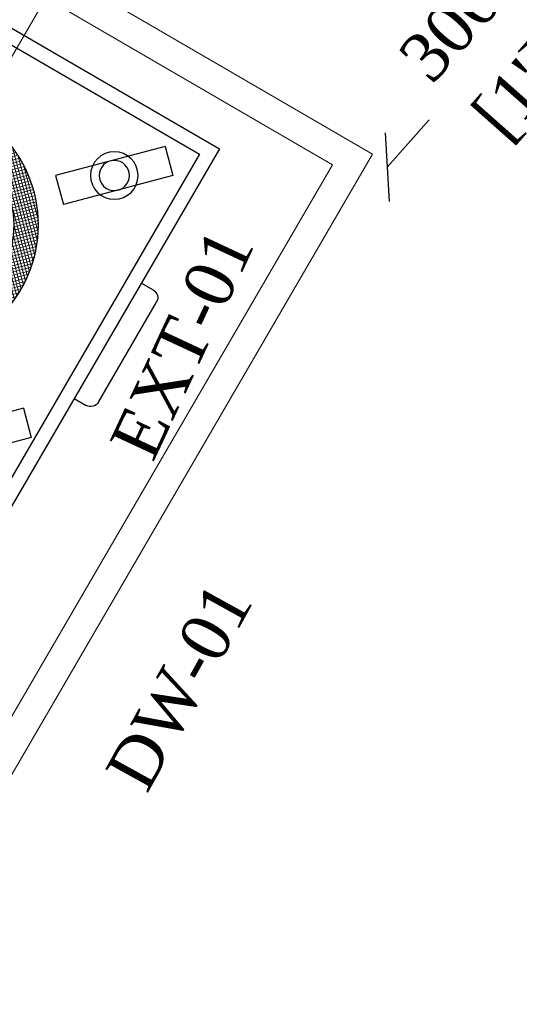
# Model space of a CAD drawing. Header units: millimetres. Extents: x 31882 to 271790, y -35693 to 24917.
# Tile 157 of 256: x 72821 to 73336, y 16384 to 17400. Entities that reach past the tile are written whole.
import ezdxf

# ---------------------------------------------------------------- set-up
doc = ezdxf.new("R2010")
doc.units = ezdxf.units.MM
doc.header["$MEASUREMENT"] = 0
for name, color, linetype, lineweight in [('A - TEXT', 7, 'Continuous', 13), ('A_ FURN', 44, 'Continuous', 20), ('CKD Equipments', 252, 'Continuous', 0)]:
    doc.layers.add(name, color=color, linetype=linetype, lineweight=lineweight)
doc.layers.add('KIT EQUIPMENT', color=7, linetype='Continuous')
doc.layers.add('kitchen equip1', color=8, linetype='Continuous')
doc.styles.add('CKD_Dimension Text', font='BOOKOS.TTF', dxfattribs={"height": 50})

# ---------------------------------------------------------------- blocks, each defined once
blk = doc.blocks.new('G$C46422E3B')
at = {"layer": 'A_ FURN', "ltscale": 2}
h = blk.add_hatch(dxfattribs=at)
h.set_pattern_fill('ANSI37', color=15)
h.set_pattern_definition([(45, (111347.439, 475109.8173), (-2.24506403, 2.24506403), []), (135, (111347.439, 475109.8173), (-2.24506403, -2.24506403), [])])
edge = h.paths.add_edge_path()
edge.add_arc((131.7, 131.7), 131.7, 0, 360)
edge = h.paths.add_edge_path(flags=17)
edge.add_arc((131.7, 131.7), 106.7, 0, 360)
at = {"layer": 'kitchen equip1'}
for radius in [131.7, 106.7]:
    blk.add_circle((131.7, 131.7), radius, dxfattribs=at)
blk = doc.blocks.new('G$C95EA696C')
at = {"layer": 'KIT EQUIPMENT', "color": 36}
for p, q in [((18.8, 373.6), (101, 455.8)), ((101, 455.8), (122.9, 433.9)), ((326, 367.4), (408.2, 449.6)), ((408.2, 449.6), (430.1, 427.7)), ((40.7, 351.7), (122.9, 433.9)), ((347.9, 345.5), (430.1, 427.7)), ((18.8, 373.6), (40.7, 351.7)), ((326, 367.4), (347.9, 345.5)), ((25.9, 72.7), (108, 154.8)), ((108, 154.8), (129.9, 132.9)), ((331, 63.4), (413.1, 145.5)), ((413.1, 145.5), (435, 123.6)), ((47.8, 50.8), (129.9, 132.9)), ((352.9, 41.5), (435, 123.6)), ((25.9, 72.7), (47.8, 50.8)), ((331, 63.4), (352.9, 41.5)), ((159.4, 9.1), (159.4, 23.5)), ((296.1, 23.5), (296.1, 9.1)), ((287, 0), (168.5, 0))]:
    blk.add_line(p, q, dxfattribs=at)
blk.add_lwpolyline([(296.1, 473.5), (296.1, 483, 0.414214), (287, 492.1), (168.5, 492.1, 0.414214), (159.4, 483), (159.4, 473.5)], format="xyb", dxfattribs=at)
for points in [[(0, 23.5), (450, 23.5), (450, 473.5), (0, 473.5)], [(15, 38.5), (435, 38.5), (435, 458.5), (15, 458.5)]]:
    blk.add_lwpolyline(points, close=True, dxfattribs=at)
for centre, radius in [((70.8, 403.7), 24.4), ((70.8, 403.7), 15.5), ((378, 397.5), 24.4), ((378, 397.5), 15.5), ((231.2, 257.4), 75), ((231.2, 257.4), 70), ((77.9, 102.8), 24.4), ((77.9, 102.8), 15.5), ((383, 93.5), 24.4), ((383, 93.5), 15.5)]:
    blk.add_circle(centre, radius, dxfattribs=at)
for centre, start, end in [((168.5, 9.1), 180, 270), ((287, 9.1), 270, 0)]:
    blk.add_arc(centre, 9.11, start, end, dxfattribs=at)
blk = doc.blocks.new('_Oblique')
at = {"color": 0, "linetype": 'ByBlock', "lineweight": -2}
blk.add_line((-0.5, -0.5), (0.5, 0.5), dxfattribs=at)

msp = doc.modelspace()

# ---------------------------------------------------------------- linework, layer by layer
at = {"color": 150, "ltscale": 0.25}
for p, q in [((73200, 17247.7), (73243.3, 17296.6)), ((73199.8, 17247.8), (73200, 17247.7))]:
    msp.add_line(p, q, dxfattribs=at)
at = {"layer": 'CKD Equipments'}
msp.add_line((72863.3, 17448.1), (72272, 16431.2), dxfattribs=at)
for points in [[(72036.4, 16766), (72541.7, 17635.1), (73184.9, 17261.1), (72578.4, 16218.2), (71935.3, 16592.2)], [(71976.5, 16603.1), (72552.6, 17593.8), (73143.6, 17250.2), (72567.5, 16259.4)]]:
    msp.add_lwpolyline(points, close=True, dxfattribs=at)

# ---------------------------------------------------------------- block references
at = {"color": 150, "xscale": 50, "yscale": 50, "zscale": 50, "rotation": 228.4600000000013}
msp.add_blockref('_Oblique', (73200, 17247.7), dxfattribs=at)
at = {"layer": 'CKD Equipments', "ltscale": 0.25, "xscale": -1.005552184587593, "yscale": 1.005552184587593, "zscale": 1.005552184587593, "rotation": 59.8210809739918}
for name, p in [('G$C95EA696C', (73047.5, 17254.8, -57283.6)), ('G$C46422E3B', (72889.2, 17236.1))]:
    msp.add_blockref(name, p, dxfattribs=at)

# ---------------------------------------------------------------- texts
at = {"color": 7, "ltscale": 0.25, "char_height": 50, "attachment_point": 5, "rotation": 48.46, "style": 'CKD_Dimension Text'}
for s, insert in [('\\A1;300', (73265.1, 17390.3)), ("\\A1;[1']", (73340.3, 17323.7))]:
    msp.add_mtext(s, dxfattribs=dict(at, insert=insert))
at = {"layer": 'A - TEXT', "ltscale": 0.25, "char_height": 50.28, "attachment_point": 1, "style": 'CKD_Dimension Text'}
for s, insert, width, rotation in [('EXT-01', (72913.1, 16963.6), 662.404, 64.9831), ('DW-01', (72908.4, 16625), 955.328, 61.0356)]:
    msp.add_mtext(s, dxfattribs=dict(at, insert=insert, width=width, rotation=rotation))

doc.saveas('drawing.dxf')
